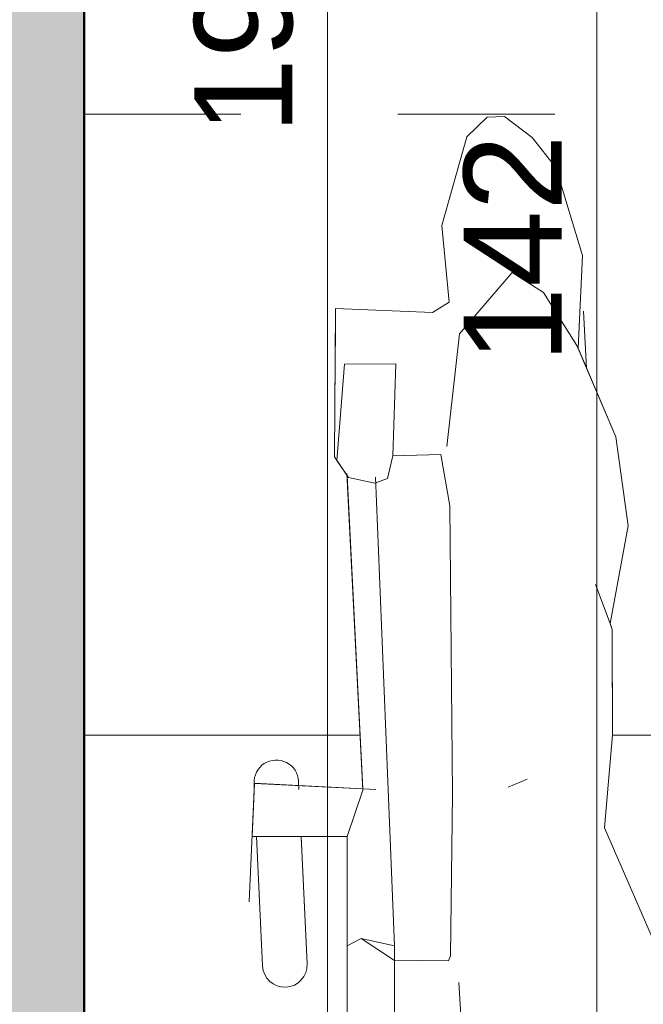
# Model space of a CAD drawing. Header units: metres. Extents: x -0.3 to 27.4, y -15.2 to 9.8.
# Tile 6 of 36: x 11.416 to 11.813, y -13.086 to -12.458. Entities that reach past the tile are written whole.
import ezdxf

# ---------------------------------------------------------------- set-up
doc = ezdxf.new("R2010")
doc.units = ezdxf.units.M
doc.linetypes.add('Projeção', pattern=[0.00396875, 0.00238125, -0.0015875])
for name, color, linetype, lineweight in [('A-ANNO-DIMS', 7, 'Continuous', 9), ('A-ANNO-DIMS-25', 7, 'Continuous', 9), ('A-DETL-GENF', 7, 'Continuous', 5), ('A-FLOR-OVHD', 7, 'Projeção', 5), ('A-FLOR-PATT', 7, 'Continuous', 5), ('A-WALL-PATT', 7, 'Continuous', 5), ('I-WALL', 7, 'Continuous', 5)]:
    doc.layers.add(name, color=color, linetype=linetype, lineweight=lineweight)
doc.styles.add('Arial_5', font='arial.ttf', dxfattribs={"height": 0.0625})
doc.dimstyles.new('Com_linha__ref__contínua__-_Cor_Vermelha_Arial_2_5mm', dxfattribs={"dimscale": 0.3048, "dimtxt": 0.06376621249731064, "dimasz": 0.1640419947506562, "dimexe": 0.1230314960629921, "dimexo": 0.1230314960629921, "dimgap": 0.01230314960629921, "dimtad": 1, "dimdec": 1, "dimlfac": 100, "dimrnd": 0.09999999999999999, "dimdsep": 46, "dimtxsty": 'Arial_5', "dimblk1": 'OBLIQUE', "dimblk2": 'OBLIQUE', "dimsah": 1, "dimcen": 0.09, "dimdle": 0.1230314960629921, "dimazin": 0, "dimtfac": 1, "dimtdec": 4, "dimtix": 1, "dimtmove": 0, "dimatfit": 3, "dimfxl": 1, "dimtvp": 1, "dimtolj": 1, "dimtzin": 0, "dimarcsym": 2})
doc.dimstyles.new('Com_linha__ref__contínua__-_Cor_Vermelha_Arial_2_5mm_1', dxfattribs={"dimscale": 0.3048, "dimtxt": 0.06376621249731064, "dimasz": 0.1640419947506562, "dimexe": 0.1230314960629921, "dimexo": 0.1230314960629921, "dimgap": 0.01230314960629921, "dimtad": 1, "dimdec": 1, "dimlfac": 100, "dimrnd": 0.09999999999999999, "dimdsep": 46, "dimtxsty": 'Arial_5', "dimblk1": 'OBLIQUE', "dimblk2": 'OBLIQUE', "dimsah": 1, "dimcen": 0.09, "dimdle": 0.1230314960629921, "dimazin": 0, "dimtfac": 1, "dimtdec": 4, "dimtix": 1, "dimtmove": 2, "dimatfit": 3, "dimfxl": 1, "dimtvp": 1, "dimtolj": 1, "dimtzin": 0, "dimarcsym": 2})

# ---------------------------------------------------------------- blocks, each defined once
blk = doc.blocks.new('MR_Cadeirante Planta - MR_Cadeirante Planta-2845077-ELEV_5')
at = {"layer": 'A-DETL-GENF', "linetype": 'Projeção'}
for p, q in [((0.3982637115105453, 0.6038261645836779), (0.3982637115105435, -0.5961738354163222)), ((0.3982637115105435, -0.5961738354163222), (-0.4017362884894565, -0.5961738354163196))]:
    blk.add_line(p, q, dxfattribs=at)
at = {"layer": 'A-DETL-GENF'}
for p, q in [((0.230470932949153, -0.135577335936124), (0.230470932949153, 0.233233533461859)), ((0.230470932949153, -0.135577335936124), (0.230470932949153, 0.2215794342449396)), ((0.2003812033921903, 0.2101685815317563), (0.2003812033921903, -0.06577381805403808)), ((0.151671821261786, 0.08237215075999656), (0.1593564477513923, -0.0423964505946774)), ((0.02983121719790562, -0.05648675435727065), (0.06649521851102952, -0.1410660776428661)), ((0.02983121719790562, -0.05648675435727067), (0.06649521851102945, -0.1410660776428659)), ((0.1659555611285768, -0.05612251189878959), (0.1646362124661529, -0.05942724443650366)), ((0.2003812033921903, -0.05654591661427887), (0.1659555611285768, -0.05612251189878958)), ((0.2216698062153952, -0.07039259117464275), (0.2003812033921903, -0.05647125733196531)), ((0.2561049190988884, -0.05426673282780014), (0.2598866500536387, -0.135577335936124)), ((0.2561049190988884, -0.05426673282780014), (0.25987886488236, -0.1354099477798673)), ((0.2883103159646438, -0.135577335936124), (0.2844672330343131, -0.05294761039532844)), ((0.2883103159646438, -0.135577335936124), (0.2844672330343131, -0.05294761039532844)), ((0.1646362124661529, -0.05942724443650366), (0.1634415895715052, -0.1626957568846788)), ((0.2003812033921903, -0.06577381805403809), (0.2216698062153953, -0.07039259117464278)), ((0.2125555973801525, -0.3647865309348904), (0.2003812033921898, -0.06577381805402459)), ((0.2216698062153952, -0.07039259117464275), (0.230470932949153, -0.06577381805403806)), ((0.2897049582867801, -0.1655633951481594), (0.2929755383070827, -0.09395272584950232)), ((0.220471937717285, -0.1649975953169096), (0.2304605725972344, -0.135577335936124)), ((0.2304605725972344, -0.135577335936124), (0.2883103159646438, -0.135577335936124)), ((0.2598866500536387, -0.135577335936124), (0.230470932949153, -0.135577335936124)), ((0.2910744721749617, -0.135577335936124), (0.2883103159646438, -0.135577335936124)), ((0.2895292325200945, -0.169410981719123), (0.2910744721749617, -0.135577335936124)), ((0.06649521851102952, -0.1410660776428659), (0.06138956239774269, -0.200320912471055)), ((0.06649521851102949, -0.1410660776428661), (0.06138956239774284, -0.2003209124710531)), ((0.1634415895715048, -0.1626957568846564), (0.165092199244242, -0.3463944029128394)), ((0.1278402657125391, -0.1669901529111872), (0.115706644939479, -0.1721606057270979)), ((0.2122857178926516, -0.1655124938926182), (0.2898847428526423, -0.1694289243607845)), ((0.2306406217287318, -0.3669989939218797), (0.220471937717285, -0.1649975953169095)), ((0.2305775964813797, -0.3657469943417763), (0.2205187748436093, -0.1659280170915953)), ((0.2205187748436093, -0.1659280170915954), (0.2895292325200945, -0.169410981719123)), ((0.2612789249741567, -0.1655124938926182), (0.2615224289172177, -0.1707480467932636)), ((0.2898847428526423, -0.1694289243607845), (0.2897049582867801, -0.1655633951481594)), ((0.06138956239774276, -0.2003209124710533), (0.06153178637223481, -0.2674791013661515)), ((0.06138956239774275, -0.2003209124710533), (0.06151718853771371, -0.260586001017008)), ((0.06153178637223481, -0.2674791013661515), (0.06297458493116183, -0.2713299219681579)), ((0.06297458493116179, -0.2713299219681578), (0.05147906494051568, -0.3337111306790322)), ((0.05147906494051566, -0.3337111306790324), (0.0629745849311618, -0.2713299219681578)), ((0.0629745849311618, -0.2713299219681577), (0.07231494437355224, -0.2962592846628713)), ((0.05147906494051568, -0.3337111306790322), (0.05933293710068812, -0.3904018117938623)), ((0.05933293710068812, -0.3904018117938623), (0.05147906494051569, -0.3337111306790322)), ((0.1650921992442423, -0.3463944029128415), (0.1707233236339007, -0.3791661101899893)), ((0.2014489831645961, -0.3783619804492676), (0.2048924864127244, -0.3638271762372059)), ((0.2048924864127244, -0.3638271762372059), (0.2129869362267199, -0.3608268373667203)), ((0.21298693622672, -0.3608268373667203), (0.2296712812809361, -0.3643997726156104)), ((0.2296712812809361, -0.3643997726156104), (0.2370590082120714, -0.3753814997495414)), ((0.2386063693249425, -0.3776816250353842), (0.2305775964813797, -0.3657469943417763)), ((0.2370590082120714, -0.3753814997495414), (0.2323183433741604, -0.4367182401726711)), ((0.1707233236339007, -0.3791661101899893), (0.2014489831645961, -0.3783619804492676)), ((0.199572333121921, -0.4369505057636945), (0.2014489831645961, -0.3783619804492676)), ((0.2378939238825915, -0.4721593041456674), (0.2386063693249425, -0.3776816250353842)), ((0.1669848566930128, -0.3841491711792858), (0.1589471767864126, -0.4561680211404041)), ((0.05933293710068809, -0.3904018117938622), (0.08335259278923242, -0.4469301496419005)), ((0.08408115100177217, -0.4486447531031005), (0.05933293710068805, -0.3904018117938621)), ((0.2382578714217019, -0.4238960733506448), (0.2378939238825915, -0.4721593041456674)), ((0.0797858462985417, -0.4705740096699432), (0.0779855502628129, -0.4342992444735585)), ((0.2323183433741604, -0.4367182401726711), (0.199572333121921, -0.4369505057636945)), ((0.08335259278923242, -0.4469301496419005), (0.08046448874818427, -0.5061209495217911)), ((0.08046448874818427, -0.5061209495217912), (0.08312583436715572, -0.451577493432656)), ((0.105484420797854, -0.482464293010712), (0.08408115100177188, -0.4486447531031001)), ((0.1589471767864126, -0.4561680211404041), (0.1253698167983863, -0.4953193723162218)), ((0.1655403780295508, -0.4762241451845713), (0.1762435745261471, -0.4696857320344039)), ((0.1762435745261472, -0.4696857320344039), (0.1655403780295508, -0.4762241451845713)), ((0.1762435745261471, -0.4696857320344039), (0.2378939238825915, -0.4721593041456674)), ((0.2378939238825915, -0.4721593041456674), (0.1762435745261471, -0.4696857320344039)), ((0.170131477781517, -0.5251177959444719), (0.1655403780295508, -0.4762241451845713)), ((0.1655403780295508, -0.4762241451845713), (0.1701314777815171, -0.5251177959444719)), ((0.1253698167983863, -0.4953193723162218), (0.105484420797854, -0.482464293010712)), ((0.08046448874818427, -0.5061209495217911), (0.09746248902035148, -0.5620870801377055)), ((0.09746248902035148, -0.5620870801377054), (0.08046448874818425, -0.5061209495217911)), ((0.1542484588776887, -0.5818178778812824), (0.170131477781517, -0.5251177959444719)), ((0.1701314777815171, -0.5251177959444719), (0.1542484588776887, -0.5818178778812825)), ((0.09746248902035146, -0.5620870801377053), (0.1125912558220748, -0.581347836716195)), ((0.1125912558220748, -0.581347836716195), (0.09746248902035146, -0.5620870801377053)), ((0.1125912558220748, -0.581347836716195), (0.1302040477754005, -0.5947617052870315)), ((0.1302040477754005, -0.5947617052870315), (0.1125912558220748, -0.581347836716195)), ((0.1412294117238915, -0.5943575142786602), (0.1542484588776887, -0.5818178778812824)), ((0.1542484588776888, -0.5818178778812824), (0.1412294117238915, -0.5943575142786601)), ((0.1302040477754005, -0.5947617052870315), (0.1412294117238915, -0.5943575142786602)), ((0.1412294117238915, -0.5943575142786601), (0.1302040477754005, -0.5947617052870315))]:
    blk.add_line(p, q, dxfattribs=at)
for centre, radius, start, end in [((0.2702860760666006, -0.05360717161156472), 0.01419648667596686, 2.66288997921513, 182.6628899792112), ((0.2702860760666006, -0.05360717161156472), 0.01419648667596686, 2.662889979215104, 182.6628899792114), ((0.27570358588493, -0.1700884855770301), 0.01419648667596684, 182.6628899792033, 2.662889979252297)]:
    blk.add_arc(centre, radius, start, end, dxfattribs=at)
blk = doc.blocks.new('DIMBLOCK13-ELEV_5')
at = {"layer": 'A-ANNO-DIMS-25', "color": 242, "true_color": 0xbd2b2e}
for p, q in [((11.78366288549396, -11.89508999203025), (11.75866288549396, -11.87008999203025)), ((11.78366288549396, -11.89508999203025), (11.74616288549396, -11.89508999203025)), ((11.78366288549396, -11.89508999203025), (11.78366288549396, -13.31504159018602)), ((11.78366288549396, -11.89508999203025), (11.80866288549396, -11.92008999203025)), ((11.78366288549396, -11.89508999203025), (12.88678428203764, -11.89508999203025)), ((11.78366288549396, -13.31504159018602), (11.75866288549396, -13.29004159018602)), ((11.78366288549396, -13.31504159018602), (11.74616288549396, -13.31504159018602)), ((11.78366288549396, -13.31504159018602), (11.80866288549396, -13.34004159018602)), ((11.78366288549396, -13.31504159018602), (12.51917995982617, -13.31504159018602))]:
    blk.add_line(p, q, dxfattribs=at)
at = {"layer": 'A-ANNO-DIMS-25', "color": 0, "insert": (11.69877353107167, -12.67717066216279), "char_height": 0.0625, "width": 0.173051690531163, "attachment_point": 1, "rotation": 90, "line_spacing_factor": 0.9417779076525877, "style": 'Arial_5'}
blk.add_mtext('142', dxfattribs=at)
blk = doc.blocks.new('_Oblique')
at = {"color": 0, "linetype": 'ByBlock', "lineweight": -2}
blk.add_line((-0.5, -0.5), (0.5, 0.5), dxfattribs=at)
blk = doc.blocks.new('DIMBLOCK16-ELEV_5')
at = {"layer": 'A-ANNO-DIMS-25', "color": 242, "true_color": 0xbd2b2e}
for p, q in [((11.61188612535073, -11.35754159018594), (11.61188612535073, -13.31504159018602)), ((11.61188612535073, -11.39504159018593), (11.58688612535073, -11.37004159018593)), ((11.61188612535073, -11.39504159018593), (11.60974146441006, -11.39504159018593)), ((11.61188612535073, -11.39504159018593), (11.63688612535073, -11.42004159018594)), ((11.61188612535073, -11.39504159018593), (11.64938612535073, -11.39504159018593)), ((11.61188612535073, -13.31504159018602), (11.58688612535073, -13.29004159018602)), ((11.61188612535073, -13.31504159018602), (11.57438612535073, -13.31504159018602)), ((11.61188612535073, -13.31504159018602), (11.63688612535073, -13.34004159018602)), ((11.61188612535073, -13.31504159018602), (12.51917995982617, -13.31504159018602))]:
    blk.add_line(p, q, dxfattribs=at)
at = {"layer": 'A-ANNO-DIMS-25', "color": 0, "insert": (11.52699677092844, -12.53127797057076), "char_height": 0.0625, "width": 0.173051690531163, "attachment_point": 1, "rotation": 90, "line_spacing_factor": 0.9417779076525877, "style": 'Arial_5'}
blk.add_mtext('192', dxfattribs=at)
blk = doc.blocks.new('DIMBLOCK18-ELEV_5')
at = {"layer": 'A-ANNO-DIMS-25', "color": 242, "true_color": 0xbd2b2e}
for p, q in [((11.07402532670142, -11.99504159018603), (11.04902532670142, -11.97004159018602)), ((11.07402532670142, -11.99504159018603), (11.03652532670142, -11.99504159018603)), ((11.07402532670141, -14.15254159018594), (11.07402532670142, -11.99504159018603)), ((11.07402532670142, -11.99504159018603), (11.09902532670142, -12.02004159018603)), ((11.07402532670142, -11.99504159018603), (11.2586507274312, -11.99504159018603)), ((11.07402532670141, -14.11504159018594), (11.04902532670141, -14.09004159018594)), ((11.07402532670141, -14.11504159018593), (11.03652532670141, -14.11504159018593)), ((11.07402532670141, -14.11504159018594), (11.09902532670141, -14.14004159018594)), ((11.07402532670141, -14.11504159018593), (11.41927995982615, -14.11504159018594))]:
    blk.add_line(p, q, dxfattribs=at)
at = {"layer": 'A-ANNO-DIMS-25', "color": 0, "insert": (10.98913597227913, -13.12714646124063), "char_height": 0.0625, "width": 0.173051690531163, "attachment_point": 1, "rotation": 90, "line_spacing_factor": 0.9417779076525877, "style": 'Arial_5'}
blk.add_mtext('212', dxfattribs=at)
blk = doc.blocks.new('DIMBLOCK27-ELEV_5')
at = {"layer": 'A-ANNO-DIMS-25', "color": 242, "true_color": 0xbd2b2e}
for p, q in [((10.874425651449, -11.35754159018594), (10.87442565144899, -14.15254159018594)), ((10.874425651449, -11.39504159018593), (10.849425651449, -11.37004159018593)), ((10.874425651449, -11.39504159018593), (10.836925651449, -11.39504159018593)), ((10.874425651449, -11.39504159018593), (10.899425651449, -11.42004159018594)), ((10.874425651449, -11.39504159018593), (11.2586507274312, -11.39504159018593)), ((10.87442565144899, -14.11504159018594), (10.84942565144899, -14.09004159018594)), ((10.87442565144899, -14.11504159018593), (10.83692565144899, -14.11504159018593)), ((10.87442565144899, -14.11504159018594), (10.89942565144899, -14.14004159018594)), ((10.87442565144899, -14.11504159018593), (11.41927995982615, -14.11504159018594))]:
    blk.add_line(p, q, dxfattribs=at)
at = {"layer": 'A-ANNO-DIMS-25', "color": 0, "insert": (10.7895362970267, -12.82714646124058), "char_height": 0.0625, "width": 0.173051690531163, "attachment_point": 1, "rotation": 90, "line_spacing_factor": 0.9417779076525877, "style": 'Arial_5'}
blk.add_mtext('272', dxfattribs=at)

msp = doc.modelspace()

# ---------------------------------------------------------------- hatches: boundary and pattern name
at = {"layer": 'A-FLOR-PATT', "true_color": 0x787878}
h = msp.add_hatch(dxfattribs=at)
h.set_pattern_fill('FP_2', color=8, style=0, pattern_type=2)
h.set_pattern_definition([(270, (12.05636809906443, -12.915), (0.6, 3.673940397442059e-17), []), (0, (12.05636809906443, -12.915), (0, 0.6), [])])
h.paths.add_polyline_path([(11.45677995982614, -14.11504159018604), (12.55667995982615, -14.11504159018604), (12.55667995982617, -13.31504159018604), (13.00667995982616, -13.31504159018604), (13.00667995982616, -13.0535415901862), (12.99820720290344, -13.05309755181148), (12.99619750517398, -13.05226510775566), (12.99546190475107, -13.05099101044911), (12.99536506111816, -13.0502554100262), (12.99367995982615, -13.03286028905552), (12.99187995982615, -13.03106028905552), (12.99187995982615, -13.0300415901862), (12.97467995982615, -13.0300415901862), (12.95759790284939, -13.02779269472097), (12.94167995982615, -13.02119926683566), (12.92801091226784, -13.0107106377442), (12.91752228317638, -12.99704159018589), (12.91091805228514, -12.98104159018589), (12.90867995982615, -12.96404159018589), (12.90867995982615, -12.89921974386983), (12.8946919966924, -12.89921974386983), (12.8867403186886, -12.89837374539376), (12.87914464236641, -12.89587362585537), (12.87224503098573, -12.89183131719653), (12.86635038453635, -12.88642779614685), (12.86172461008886, -12.87990498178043), (12.85913241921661, -12.87422538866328), (12.85751063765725, -12.86819653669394), (12.85113503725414, -12.82136404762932), (12.85171116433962, -12.82784172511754), (12.79416031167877, -12.84565409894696), (12.70574427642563, -12.87746639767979), (12.67362778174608, -12.88774352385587), (12.6371214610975, -12.89547069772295), (12.59984256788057, -12.89711532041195), (12.57186366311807, -12.89452592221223), (12.54462493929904, -12.88905754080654), (12.51812639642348, -12.88071017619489), (12.49236803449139, -12.86948382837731), (12.47042251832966, -12.85693669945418), (12.45016038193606, -12.84230401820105), (12.4315816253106, -12.8255857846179), (12.41468624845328, -12.80678199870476), (12.396943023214, -12.77891334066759), (12.38575861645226, -12.74782647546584), (12.38167995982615, -12.71504159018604), (12.38575861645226, -12.68225670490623), (12.396943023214, -12.65116983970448), (12.41468624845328, -12.62330118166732), (12.4315816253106, -12.60449739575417), (12.45016038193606, -12.58777916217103), (12.47042251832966, -12.5731464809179), (12.49236803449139, -12.56059935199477), (12.51812639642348, -12.54937300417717), (12.54462493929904, -12.54102563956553), (12.57186366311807, -12.53555725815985), (12.59984256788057, -12.53296785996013), (12.6371214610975, -12.53461248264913), (12.67362778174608, -12.54233965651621), (12.70574427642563, -12.55261678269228), (12.79415755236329, -12.58442816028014), (12.85170556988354, -12.60223985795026), (12.85170556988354, -12.60452823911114), (12.85751063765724, -12.56188664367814), (12.85913241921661, -12.55585779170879), (12.86172461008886, -12.55017819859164), (12.86635038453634, -12.54365538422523), (12.87224503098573, -12.53825186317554), (12.8791446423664, -12.5342095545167), (12.88674031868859, -12.53170943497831), (12.89469199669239, -12.53086343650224), (12.90867995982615, -12.53086343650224), (12.90867995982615, -12.36204159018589), (12.91092885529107, -12.34495953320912), (12.91752228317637, -12.32904159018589), (12.92801091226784, -12.31537254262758), (12.94167995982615, -12.30488391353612), (12.95767995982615, -12.29827968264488), (12.97467995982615, -12.29604159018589), (12.99187995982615, -12.29604159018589), (12.99187995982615, -12.29502289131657), (12.99368014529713, -12.29322097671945), (12.99501258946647, -12.27653625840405), (12.99468096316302, -12.27533460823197), (12.99461731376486, -12.26604159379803), (12.99370417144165, -12.26604159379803), (12.99220992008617, -12.26501378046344), (12.99184434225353, -12.26404153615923), (12.99168095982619, -12.25538195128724), (12.99168095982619, -12.25139158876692), (12.93355499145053, -12.25117521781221), (12.92273381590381, -12.24931424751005), (12.91582143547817, -12.24756426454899), (12.91055997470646, -12.24463752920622), (12.9050308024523, -12.24111928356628), (12.89753885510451, -12.24066302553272), (12.89295356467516, -12.23850723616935), (12.89002537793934, -12.23607768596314), (12.8878235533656, -12.23320821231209), (12.88622514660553, -12.22934931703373), (12.88567995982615, -12.22520821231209), (12.88575763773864, -12.21212391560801), (12.88570473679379, -12.18579381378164), (12.88567995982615, -12.15676950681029), (12.88567995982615, -11.90938851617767), (12.84526096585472, -11.90903450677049), (12.84148505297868, -11.91483308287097), (12.83660580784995, -11.91961244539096), (12.83086276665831, -11.9231379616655), (12.82453787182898, -11.92523655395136), (12.81794163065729, -11.92580519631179), (12.80979457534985, -11.92542998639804), (12.80270531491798, -11.92418165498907), (12.79611254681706, -11.92116263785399), (12.79039941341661, -11.91654838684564), (12.78589793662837, -11.91060706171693), (12.78286972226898, -11.90368394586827), (12.78149075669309, -11.89618138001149), (12.78184117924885, -11.88853537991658), (12.78390062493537, -11.88119029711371), (12.78754940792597, -11.87457299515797), (12.79168661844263, -11.87004159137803), (12.21668338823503, -11.87004159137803), (12.20561871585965, -11.8686834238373), (12.19647960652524, -11.86566384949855), (12.18839911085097, -11.8612000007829), (12.18119731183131, -11.8552376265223), (12.17510990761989, -11.84782010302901), (12.17029447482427, -11.83853314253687), (12.16764412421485, -11.82979610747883), (12.16668338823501, -11.81870666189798), (12.16668338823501, -11.53004159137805), (12.16802313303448, -11.51903765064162), (12.17058445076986, -11.51072961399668), (12.17515848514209, -11.50220388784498), (12.18204236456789, -11.49410002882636), (12.18978236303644, -11.48799908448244), (12.19859642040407, -11.48352994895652), (12.20692887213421, -11.48100232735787), (12.21668338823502, -11.48004159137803), (12.30170574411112, -11.48004159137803), (12.30170574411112, -11.46699756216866), (12.29628985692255, -11.46699756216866), (12.29628985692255, -11.4039054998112), (12.29443338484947, -11.4039054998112), (12.29443338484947, -11.39504159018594), (12.1961777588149, -11.39504159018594), (12.19574043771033, -11.40347236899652), (12.19491326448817, -11.40538971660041), (12.19436603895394, -11.40584094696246), (12.19303532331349, -11.40630282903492), (12.1757869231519, -11.40800209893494), (12.17546257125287, -11.40984159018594), (12.17268787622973, -11.40984159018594), (12.17272152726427, -11.47702902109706), (12.17217396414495, -11.48116983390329), (12.17057310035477, -11.4850278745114), (12.16802778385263, -11.48834022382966), (12.1647105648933, -11.49088115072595), (12.1608396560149, -11.49247749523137), (12.15673232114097, -11.49302046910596), (12.15258022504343, -11.49247306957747), (12.1487200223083, -11.49087260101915), (12.14540682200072, -11.48832813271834), (12.14286549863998, -11.48501306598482), (12.14120163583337, -11.48064381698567), (12.14072376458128, -11.47701192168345), (12.14068787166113, -11.40984159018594), (12.13789734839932, -11.40984159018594), (12.13737149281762, -11.40798268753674), (12.12033666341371, -11.40634167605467), (12.11845774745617, -11.40543057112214), (12.11803114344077, -11.40486393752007), (12.1176285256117, -11.40351410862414), (12.11717995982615, -11.39504159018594), (11.45677995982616, -11.39504159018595), (11.45677995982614, -13.69341880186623)])
h.paths.add_polyline_path([(11.59066497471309, -13.71156976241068), (11.58688695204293, -13.71107237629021), (11.58336639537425, -13.70961411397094), (11.58034322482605, -13.70729435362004), (11.57802346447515, -13.70427118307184), (11.57656520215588, -13.70075062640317), (11.57606781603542, -13.696972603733), (11.57606781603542, -13.66616171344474), (11.54993041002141, -13.67493643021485), (11.54993041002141, -13.34523218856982), (11.52686748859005, -13.31719080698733), (11.52056116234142, -13.29234970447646), (11.53152417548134, -13.24359266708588), (11.54225860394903, -13.23845344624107), (11.5486190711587, -13.24763276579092), (11.55825928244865, -13.16522114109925), (11.57606781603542, -13.16522114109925), (11.57606781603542, -13.13358230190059), (11.57656520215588, -13.12980427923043), (11.57823821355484, -13.12600385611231), (11.58034322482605, -13.12326055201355), (11.58336639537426, -13.12094079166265), (11.58688695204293, -13.11948252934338), (11.59066497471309, -13.11898514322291), (11.59525156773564, -13.11981745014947), (11.59796355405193, -13.12094079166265), (11.60098672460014, -13.12326055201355), (11.60330648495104, -13.12628372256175), (11.60476474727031, -13.12980427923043), (11.60526213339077, -13.13358230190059), (11.60526213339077, -13.33292785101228), (11.62207815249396, -13.34936286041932), (11.62457273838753, -13.34792153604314), (11.62457273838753, -12.97911066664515), (11.59515702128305, -12.97911066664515), (11.59882712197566, -13.06174039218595), (11.59862624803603, -13.06411409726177), (11.5973686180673, -13.06760021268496), (11.59515702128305, -13.07072183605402), (11.59241937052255, -13.07303229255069), (11.5890650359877, -13.07460806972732), (11.58541715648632, -13.07526198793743), (11.58172432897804, -13.07494948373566), (11.57823821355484, -13.07369185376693), (11.57519638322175, -13.07157480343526), (11.57280613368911, -13.06874260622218), (11.57123035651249, -13.06538827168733), (11.5705150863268, -13.06042126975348), (11.56673335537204, -12.97911066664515), (11.56396919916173, -12.97911066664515), (11.56551443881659, -12.94527702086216), (11.63452489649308, -12.94875998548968), (11.62446607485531, -12.7489410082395), (11.61643730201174, -12.7370063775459), (11.6171497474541, -12.64252869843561), (11.67880009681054, -12.64500227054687), (11.68950329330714, -12.63846385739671), (11.68491219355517, -12.58957020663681), (11.700795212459, -12.5328701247), (11.7138142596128, -12.52033048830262), (11.72483962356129, -12.51992629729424), (11.74245241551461, -12.53334016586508), (11.75758118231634, -12.55260092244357), (11.7745791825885, -12.60856705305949), (11.77169107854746, -12.66775785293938), (11.795710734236, -12.72428619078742), (11.80356460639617, -12.78097687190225), (11.79206908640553, -12.84335808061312), (11.79351188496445, -12.84720890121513), (11.79351188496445, -12.91601770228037), (11.78854845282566, -12.97362192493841), (11.82521245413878, -13.05820124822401), (11.8769355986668, -13.0584933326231), (11.88535742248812, -13.00891251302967), (11.89021087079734, -12.95980804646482), (11.90017933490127, -12.92636046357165), (11.90364546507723, -12.92445749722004), (11.90784131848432, -12.80892639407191), (11.91384410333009, -12.74859715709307), (11.91865249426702, -12.73575204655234), (11.91490286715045, -12.68627844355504), (11.91535638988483, -12.65457006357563), (11.91892554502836, -12.64699174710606), (11.94103525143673, -12.64564120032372), (11.93947774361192, -12.64268329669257), (11.94025229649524, -12.61466821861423), (11.95761111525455, -12.56059327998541), (11.97286159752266, -12.53904624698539), (11.9874750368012, -12.53522033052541), (12.00980901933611, -12.54802075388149), (12.02620580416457, -12.57705243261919), (12.03214144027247, -12.62346626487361), (12.03071944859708, -12.64016294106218), (12.0814411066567, -12.63706466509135), (12.07854329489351, -12.68142820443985), (12.08066075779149, -12.74467890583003), (12.07904909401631, -12.7454725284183), (12.06879475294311, -12.94917550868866), (12.10960440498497, -12.94917550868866), (12.10960440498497, -12.94561205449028), (12.11008813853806, -12.941937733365), (12.11150637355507, -12.9385138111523), (12.11376245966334, -12.93557362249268), (12.11670264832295, -12.93331753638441), (12.12012657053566, -12.9318993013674), (12.12380089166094, -12.93141556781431), (12.12747521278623, -12.9318993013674), (12.13089913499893, -12.93331753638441), (12.13383932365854, -12.93557362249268), (12.13609540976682, -12.9385138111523), (12.13751364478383, -12.941937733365), (12.13799737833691, -12.94561205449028), (12.13799737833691, -12.94917550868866), (12.14510082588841, -12.94917550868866), (12.14488810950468, -12.97911066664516), (12.13751364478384, -13.06589360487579), (12.13609540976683, -13.06931752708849), (12.13383932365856, -13.07225771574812), (12.13089913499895, -13.0745138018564), (12.12747521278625, -13.07593203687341), (12.12380089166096, -13.0764157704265), (12.12012657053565, -13.07593203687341), (12.11670264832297, -13.07451380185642), (12.11376245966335, -13.07225771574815), (12.11150637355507, -13.06931752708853), (12.11008813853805, -13.06589360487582), (12.10960440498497, -13.0622192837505), (12.10960440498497, -12.97911066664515), (12.07876782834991, -12.97911066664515), (12.07876782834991, -13.32970545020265), (12.10797076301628, -13.34171854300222), (12.10797076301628, -13.130518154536), (12.10846814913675, -13.12674013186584), (12.10992641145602, -13.12321957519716), (12.11224617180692, -13.12019640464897), (12.11526934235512, -13.11787664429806), (12.1187898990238, -13.1164183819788), (12.12256792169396, -13.11592099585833), (12.12634594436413, -13.1164183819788), (12.1298665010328, -13.11787664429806), (12.13288967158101, -13.12019640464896), (12.13520943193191, -13.12321957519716), (12.13666769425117, -13.12674013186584), (12.13716508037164, -13.130518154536), (12.13716508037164, -13.16440122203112), (12.16269284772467, -13.16440122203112), (12.17817020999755, -13.21672009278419), (12.18652785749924, -13.23455379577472), (12.19553515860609, -13.25079227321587), (12.20474893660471, -13.2510445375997), (12.21117267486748, -13.29681819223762), (12.19342979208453, -13.33291141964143), (12.19620631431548, -13.3475482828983), (12.18229247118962, -13.42975239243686), (12.17040870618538, -13.44611638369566), (12.16789126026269, -13.44718913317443), (12.16789126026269, -13.67778914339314), (12.13716508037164, -13.66614432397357), (12.13716508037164, -13.69390845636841), (12.13666769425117, -13.69768647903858), (12.13520943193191, -13.70120703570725), (12.13288967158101, -13.70423020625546), (12.1298665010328, -13.70654996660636), (12.12634594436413, -13.70800822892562), (12.12256792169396, -13.70850561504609), (12.1187898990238, -13.70800822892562), (12.11526934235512, -13.70654996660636), (12.11224617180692, -13.70423020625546), (12.10992641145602, -13.70120703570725), (12.10846814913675, -13.69768647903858), (12.10797076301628, -13.69341880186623), (12.10797076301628, -13.44081794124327), (12.07454202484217, -13.42944788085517), (12.0808844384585, -13.49961535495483), (12.0808844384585, -13.60879296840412), (12.05283299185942, -13.60879296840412), (12.05283299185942, -13.49961535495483), (12.05668013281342, -13.45583673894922), (11.9972147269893, -13.47327882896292), (11.92400698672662, -13.48611204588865), (11.84955465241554, -13.49022373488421), (11.74501031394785, -13.47890839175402), (11.67446823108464, -13.4542362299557), (11.65055249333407, -13.45883112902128), (11.65055249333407, -13.49961535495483), (11.6562925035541, -13.49961535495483), (11.6562925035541, -13.60879296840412), (11.62824105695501, -13.60879296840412), (11.62824105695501, -13.49961535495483), (11.63597047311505, -13.46163275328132), (11.62707214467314, -13.46334237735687), (11.60526213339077, -13.45654752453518), (11.60526213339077, -13.696972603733), (11.60476474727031, -13.70075062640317), (11.60330648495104, -13.70427118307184), (11.60098672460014, -13.70729435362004), (11.59796355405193, -13.70961411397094), (11.59444299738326, -13.71107237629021)])
h.paths.add_polyline_path([(13.00662323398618, -13.16004159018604), (13.00317995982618, -13.16004159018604), (13.00317995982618, -13.15654159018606), (12.99397995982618, -13.15654159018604), (12.99397995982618, -13.14604159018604), (12.98863715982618, -13.14604159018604), (12.98863715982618, -13.15204157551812), (12.97912995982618, -13.15275960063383), (12.96962275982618, -13.15204157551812), (12.96962275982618, -13.14604159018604), (12.95717995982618, -13.14604159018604), (12.95717995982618, -13.14254159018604), (12.95962995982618, -13.14254159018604), (12.95962995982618, -13.14054159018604), (12.96007995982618, -13.13957656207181), (12.96007995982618, -13.13091362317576), (12.31753061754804, -13.13091362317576), (12.31375590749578, -13.13045531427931), (12.31017754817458, -13.12909824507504), (12.30702793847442, -13.1269242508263), (12.30449012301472, -13.12405967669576), (12.30271159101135, -13.12067100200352), (12.30179570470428, -13.11695516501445), (12.30179569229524, -13.11312811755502), (12.30271159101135, -13.10941220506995), (12.30449012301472, -13.10602352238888), (12.30702793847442, -13.1031589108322), (12.31017754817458, -13.10098492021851), (12.31375590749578, -13.0996278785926), (12.31755505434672, -13.09916659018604), (12.96007995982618, -13.09916659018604), (12.96007995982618, -13.09068425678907), (12.95962995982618, -13.09004159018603), (12.95962995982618, -13.08754159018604), (12.95717995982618, -13.08754159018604), (12.95717995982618, -13.08404159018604), (12.97094667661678, -13.08399664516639), (12.96962275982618, -13.08374157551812), (12.96984991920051, -13.07704157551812), (12.97094667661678, -13.07704157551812), (12.97179361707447, -13.07476223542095), (12.97288162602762, -13.07414736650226), (12.97412995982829, -13.07404460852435), (12.97412995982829, -13.07284159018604), (12.97562995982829, -13.07134159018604), (12.98262995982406, -13.07134159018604), (12.98412995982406, -13.07284159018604), (12.98412995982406, -13.07408829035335), (12.98537829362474, -13.07414736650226), (12.98656167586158, -13.07487407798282), (12.9868745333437, -13.07524096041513), (12.98738704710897, -13.07704157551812), (12.98863715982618, -13.07704157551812), (12.98863715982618, -13.08374157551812), (12.98863715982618, -13.08403018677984), (12.99398462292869, -13.08403018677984), (12.99398462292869, -13.07354159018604), (13.00317995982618, -13.07354159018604), (13.00317995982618, -13.07004159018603), (13.00662323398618, -13.07004159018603), (13.00662323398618, -13.15654159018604)])
h.paths.add_polyline_path([(12.97467995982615, -12.9980415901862), (12.99187995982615, -12.9980415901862), (12.99187995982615, -12.99702116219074), (12.99368014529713, -12.99522097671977), (12.99573990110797, -12.97634232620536), (12.99672811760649, -12.97535410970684), (12.99807804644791, -12.97499239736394), (13.00667995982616, -12.9745415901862), (13.00667995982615, -12.35154159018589), (12.99672811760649, -12.35072907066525), (12.99573990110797, -12.34974085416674), (12.99537818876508, -12.34839092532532), (12.99368014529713, -12.33086220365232), (12.99187995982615, -12.32906201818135), (12.99187995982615, -12.32804159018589), (12.97467995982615, -12.32804159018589), (12.96588011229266, -12.32920011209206), (12.95767995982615, -12.33259672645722), (12.95063832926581, -12.33799995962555), (12.94523509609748, -12.34504159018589), (12.94183848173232, -12.3532417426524), (12.94067995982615, -12.36204159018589), (12.94067995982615, -12.53086343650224), (12.97744455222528, -12.53086343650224), (12.98468770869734, -12.5318170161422), (12.99143725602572, -12.53461277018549), (12.99723322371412, -12.53906017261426), (13.00168062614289, -12.54485614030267), (13.00447638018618, -12.55160568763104), (13.00542995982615, -12.55884884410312), (13.00542995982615, -12.87123433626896), (13.00447638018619, -12.87847749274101), (13.0016806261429, -12.88522704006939), (12.99723322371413, -12.89102300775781), (12.99143725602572, -12.89547041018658), (12.98468770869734, -12.89826616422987), (12.97709199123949, -12.89921974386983), (12.94067995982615, -12.89921974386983), (12.94067995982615, -12.96404159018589), (12.94183848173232, -12.97284143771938), (12.9452980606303, -12.98112364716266), (12.95063832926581, -12.98808322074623), (12.95767995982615, -12.99348645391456), (12.96588011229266, -12.99688306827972)])
h.paths.add_polyline_path([(12.84565566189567, -12.75975676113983), (12.84503142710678, -12.74611654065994), (12.84503159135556, -12.75274003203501)])
h.paths.add_polyline_path([(12.84502988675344, -12.68400029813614), (12.84565813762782, -12.67027232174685), (12.8450297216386, -12.6773418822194)])
h.paths.add_polyline_path([(13.00667995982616, -12.21129966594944), (13.00667995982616, -11.9350398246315), (12.98527280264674, -11.9335428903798), (12.9834321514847, -11.93294482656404), (12.98208772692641, -11.9315526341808), (12.98155426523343, -11.92969223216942), (12.98095432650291, -11.91506564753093), (12.98022856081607, -11.91380858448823), (12.97895297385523, -11.91303071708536), (12.97709199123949, -11.91281680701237), (12.95442178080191, -11.9111067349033), (12.95199201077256, -11.9097915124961), (12.93960396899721, -11.9097915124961), (12.93933637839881, -11.92703971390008), (12.93901854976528, -11.92745393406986), (12.93760434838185, -11.92803974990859), (12.92960561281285, -11.92777196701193), (12.92860557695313, -11.92603970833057), (12.92860557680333, -11.90976447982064), (12.91767995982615, -11.9097915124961), (12.91767876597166, -12.20923704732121), (12.99170732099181, -12.20920821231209), (12.99222354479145, -12.20729338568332), (12.99365417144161, -12.20640353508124), (12.99463096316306, -12.20640353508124), (12.99490738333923, -12.19432851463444), (12.99494782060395, -12.19367339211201), (12.9966160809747, -12.19234420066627), (12.99797421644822, -12.19172819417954), (13.00662995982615, -12.19172819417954), (13.00662995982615, -12.21129966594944)])
h.paths.add_polyline_path([(12.84630307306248, -11.88103763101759), (12.88567995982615, -11.88069321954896), (12.88567995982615, -11.59108319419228), (12.88702133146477, -11.57741720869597), (12.88839572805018, -11.57103192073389), (12.8906002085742, -11.56379602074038), (12.89517629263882, -11.55295575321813), (12.90389532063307, -11.53991611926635), (12.91098913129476, -11.53208322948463), (12.92217077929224, -11.52296899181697), (12.92989585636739, -11.51882549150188), (12.94262560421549, -11.51328670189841), (12.94786596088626, -11.51184136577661), (12.9555518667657, -11.51022490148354), (12.96755496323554, -11.50920819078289), (12.99174005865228, -11.50920819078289), (12.99206849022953, -11.50799557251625), (12.99184025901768, -11.50782829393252), (12.99222354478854, -11.50690296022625), (12.9936541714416, -11.50631037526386), (12.99463096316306, -11.50631037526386), (12.99463096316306, -11.49497828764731), (12.99619061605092, -11.49237382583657), (12.99797421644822, -11.49163503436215), (13.00662995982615, -11.49163503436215), (13.00662995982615, -11.55859507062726), (12.99797421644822, -11.55859507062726), (12.99549463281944, -11.55733690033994), (12.99463096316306, -11.55484474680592), (12.9945394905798, -11.54391972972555), (12.9936541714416, -11.54391972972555), (12.9920712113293, -11.54295937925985), (12.9920712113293, -11.54223258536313), (12.99163095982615, -11.54120819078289), (12.96707300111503, -11.5412762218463), (12.95374788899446, -11.54328542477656), (12.94444192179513, -11.54686022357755), (12.93716484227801, -11.55209807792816), (12.93224875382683, -11.55621018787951), (12.92451814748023, -11.56592346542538), (12.91986966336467, -11.57704973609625), (12.91767995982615, -11.59108321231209), (12.91767995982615, -11.76824989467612), (12.94134973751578, -11.76816392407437), (12.9439620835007, -11.76854213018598), (12.94678174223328, -11.76982416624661), (12.94941997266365, -11.77192534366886), (12.95179100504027, -11.77477735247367), (12.95381775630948, -11.77828747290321), (12.95551014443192, -11.78234158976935), (12.9600840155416, -11.78234158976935), (12.96025770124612, -11.77544957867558), (12.96090705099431, -11.77511726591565), (12.96244754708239, -11.77507820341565), (12.96244773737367, -11.77018485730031), (12.96272219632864, -11.7695222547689), (12.96344213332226, -11.76922404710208), (12.97350330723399, -11.76922404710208), (12.97448238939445, -11.77020312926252), (12.97448238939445, -11.77507820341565), (12.97603410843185, -11.77511726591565), (12.97690372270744, -11.77609391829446), (12.97709199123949, -11.77963339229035), (13.00667979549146, -11.77963339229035), (13.00667995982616, -11.3950415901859), (12.73892653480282, -11.39504159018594), (12.73871312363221, -11.4039054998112), (12.73707006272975, -11.4039054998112), (12.73690356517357, -11.46699756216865), (12.73165417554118, -11.46699756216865), (12.73165417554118, -11.48004159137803), (12.81668339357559, -11.48004159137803), (12.827687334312, -11.48138133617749), (12.83668339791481, -11.48431041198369), (12.84496767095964, -11.48888318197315), (12.8521694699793, -11.49484555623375), (12.85825687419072, -11.50226307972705), (12.86301975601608, -11.51137680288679), (12.86572265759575, -11.52028707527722), (12.86668339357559, -11.53004159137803), (12.86668339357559, -11.82004159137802), (12.86530530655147, -11.83117192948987), (12.86287737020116, -11.83917576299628), (12.85825687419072, -11.84782010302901), (12.85187942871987, -11.85552766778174), (12.84358441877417, -11.86208409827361), (12.83517494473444, -11.86643050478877), (12.83413191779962, -11.86674690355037), (12.83850613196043, -11.86990977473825), (12.84298748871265, -11.87501030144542), (12.84582724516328, -11.88017263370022)])
h.paths.add_polyline_path([(12.91767995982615, -11.88041333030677), (12.92861614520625, -11.88017263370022), (12.92867373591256, -11.86352207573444), (12.93008797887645, -11.86210789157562), (12.93060561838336, -11.86203975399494), (12.93760434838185, -11.86203989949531), (12.93933637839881, -11.86303993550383), (12.93960430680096, -11.86403994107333), (12.93960396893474, -11.88029114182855), (12.95275454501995, -11.88004189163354), (12.95442178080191, -11.8789729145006), (12.95540093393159, -11.87877962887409), (12.97471676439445, -11.87717978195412), (12.97471676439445, -11.81997170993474), (12.97369861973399, -11.82098985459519), (12.96367650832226, -11.82095079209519), (12.96265836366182, -11.81993264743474), (12.96265836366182, -11.81505757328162), (12.96114142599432, -11.81505757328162), (12.96023703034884, -11.81404185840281), (12.9600840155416, -11.80774158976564), (12.9554343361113, -11.80793466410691), (12.95393181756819, -11.81176139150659), (12.95194601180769, -11.8152453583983), (12.94961628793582, -11.81808197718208), (12.94701721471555, -11.82018045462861), (12.94423198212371, -11.8214736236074), (12.9410526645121, -11.82192173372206), (12.91767995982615, -11.82208479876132), (12.91767995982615, -11.88029139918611)])
h.paths.add_polyline_path([(12.98907323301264, -11.85627100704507), (13.00667995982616, -11.8550398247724), (13.00667979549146, -11.81044978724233), (12.98907323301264, -11.81044978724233), (12.98907323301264, -11.8550398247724)])
h.paths.add_polyline_path([(12.49671513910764, -11.84504159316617), (12.55088390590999, -11.84504159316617), (12.5547661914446, -11.84453048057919), (12.55838390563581, -11.8430319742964), (12.56149050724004, -11.84064819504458), (12.56387428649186, -11.83754159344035), (12.56537279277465, -11.83392387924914), (12.56588390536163, -11.83004159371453), (12.56537279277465, -11.82615930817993), (12.56387428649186, -11.82254159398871), (12.56149050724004, -11.81943499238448), (12.55838390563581, -11.81705121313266), (12.5547661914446, -11.81555270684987), (12.55088390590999, -11.81504159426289), (12.48294670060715, -11.81504159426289), (12.47906441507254, -11.81555270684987), (12.47544670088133, -11.81705121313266), (12.4723400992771, -11.81943499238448), (12.46995632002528, -11.82254159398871), (12.46845781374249, -11.82615930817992), (12.46794670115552, -11.83004159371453), (12.46845781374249, -11.83392387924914), (12.46995632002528, -11.83754159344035), (12.4723400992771, -11.84064819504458), (12.47544670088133, -11.8430319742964), (12.47906441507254, -11.84453048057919), (12.48294670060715, -11.84504159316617)])
h.paths.add_polyline_path([(12.40650978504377, -11.79501547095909), (12.4090979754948, -11.79467472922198), (12.41150978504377, -11.79367572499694), (12.41358085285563, -11.79208653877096), (12.41517003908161, -11.79001547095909), (12.41616904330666, -11.78760366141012), (12.41650978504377, -11.78501547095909), (12.41616904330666, -11.78242728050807), (12.41517003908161, -11.78001547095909), (12.41358085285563, -11.77794440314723), (12.41150978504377, -11.77635521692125), (12.40909797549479, -11.7753562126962), (12.40650978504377, -11.77501547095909), (12.40392159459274, -11.7753562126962), (12.40089890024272, -11.77682396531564), (12.3994387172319, -11.77794440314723), (12.39784953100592, -11.78001547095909), (12.39685052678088, -11.78242728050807), (12.39650978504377, -11.78501547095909), (12.39700379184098, -11.78797367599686), (12.39784953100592, -11.79001547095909), (12.3994387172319, -11.79208653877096), (12.40150978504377, -11.79367572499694), (12.40392159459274, -11.79467472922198)])
h.paths.add_polyline_path([(12.62685013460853, -11.79501547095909), (12.62943832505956, -11.79467472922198), (12.63185013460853, -11.79367572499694), (12.6339212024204, -11.79208653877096), (12.63551038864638, -11.79001547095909), (12.63650939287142, -11.78760366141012), (12.63685013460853, -11.78501547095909), (12.63650939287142, -11.78242728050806), (12.63551038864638, -11.78001547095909), (12.6339212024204, -11.77794440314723), (12.63185013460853, -11.77635521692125), (12.62943832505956, -11.7753562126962), (12.62685013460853, -11.7750154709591), (12.62426194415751, -11.7753562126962), (12.62185013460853, -11.77635521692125), (12.61977906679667, -11.77794440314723), (12.61818988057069, -11.78001547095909), (12.61719087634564, -11.78242728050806), (12.61685013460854, -11.78501547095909), (12.61734414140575, -11.78797367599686), (12.61818988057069, -11.79001547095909), (12.61977906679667, -11.79208653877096), (12.62185013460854, -11.79367572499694), (12.62426194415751, -11.79467472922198)])
h.paths.add_polyline_path([(12.82363407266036, -11.78432396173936), (12.82751635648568, -11.78381284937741), (12.83113406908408, -11.78231434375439), (12.83424066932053, -11.77993056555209), (12.83662444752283, -11.77682396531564), (12.83812295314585, -11.77320625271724), (12.8386340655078, -11.76747127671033), (12.8386340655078, -11.58093416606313), (12.83812295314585, -11.57705188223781), (12.83662444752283, -11.57343416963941), (12.83413001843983, -11.57024266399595), (12.83113406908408, -11.56794379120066), (12.82703615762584, -11.5663820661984), (12.82363407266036, -11.56593417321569), (12.81975178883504, -11.56644528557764), (12.81613407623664, -11.56794379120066), (12.81302747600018, -11.57032756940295), (12.81064369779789, -11.57343416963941), (12.80914519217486, -11.57705188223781), (12.80863407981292, -11.58093416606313), (12.80863407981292, -11.76932396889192), (12.80914519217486, -11.77320625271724), (12.81064369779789, -11.77682396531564), (12.81313812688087, -11.78001547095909), (12.81668339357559, -11.78254187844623), (12.81975178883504, -11.78381284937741)])
h.paths.add_polyline_path([(12.21168340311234, -11.78432396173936), (12.21556568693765, -11.78381284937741), (12.21918339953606, -11.78231434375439), (12.22228999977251, -11.77993056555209), (12.22467377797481, -11.77682396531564), (12.22617228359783, -11.77320625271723), (12.22668339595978, -11.76932396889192), (12.22668339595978, -11.58093416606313), (12.22617228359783, -11.57705188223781), (12.22467377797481, -11.57343416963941), (12.22217934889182, -11.57024266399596), (12.21918339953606, -11.56794379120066), (12.21556568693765, -11.56644528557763), (12.21168340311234, -11.56593417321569), (12.20780111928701, -11.56644528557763), (12.20418340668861, -11.56794379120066), (12.20107680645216, -11.57032756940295), (12.19869302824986, -11.57343416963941), (12.19719452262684, -11.57705188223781), (12.19668341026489, -11.58280804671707), (12.19668341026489, -11.76932396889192), (12.19719452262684, -11.77320625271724), (12.19869302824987, -11.77682396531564), (12.20118745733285, -11.78001547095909), (12.20418340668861, -11.78231434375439), (12.20780111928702, -11.78381284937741)])
h.paths.add_polyline_path([(12.51667995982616, -11.68501547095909), (12.51926815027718, -11.68467472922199), (12.52167995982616, -11.68367572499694), (12.52375102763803, -11.68208653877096), (12.52534021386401, -11.68001547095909), (12.52633921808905, -11.67760366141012), (12.52667995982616, -11.67501547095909), (12.52633921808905, -11.67242728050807), (12.52534021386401, -11.67001547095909), (12.52375102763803, -11.66794440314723), (12.52167995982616, -11.66635521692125), (12.51926815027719, -11.6653562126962), (12.51648048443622, -11.66504173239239), (12.51409176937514, -11.6653562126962), (12.51167995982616, -11.66635521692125), (12.5096088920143, -11.66794440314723), (12.50801970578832, -11.67001547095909), (12.50702070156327, -11.67242728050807), (12.50667995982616, -11.67501547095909), (12.50702070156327, -11.67760366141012), (12.50832107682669, -11.68040822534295), (12.5096088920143, -11.68208653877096), (12.51167995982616, -11.68367572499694), (12.51409176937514, -11.68467472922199)])
h.paths.add_polyline_path([(12.62685013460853, -11.68501547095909), (12.62943832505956, -11.68467472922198), (12.63185013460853, -11.68367572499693), (12.6339212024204, -11.68208653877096), (12.63551038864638, -11.68001547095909), (12.63650939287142, -11.67760366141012), (12.63685013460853, -11.67501547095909), (12.63650939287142, -11.67242728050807), (12.63551038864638, -11.67001547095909), (12.6339212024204, -11.66794440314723), (12.63185013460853, -11.66635521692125), (12.62943832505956, -11.6653562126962), (12.62665065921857, -11.66504173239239), (12.6242619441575, -11.6653562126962), (12.62185013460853, -11.66635521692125), (12.61977906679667, -11.66794440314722), (12.61818988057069, -11.67001547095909), (12.61719087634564, -11.67242728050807), (12.61685013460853, -11.67501547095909), (12.61719087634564, -11.67760366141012), (12.61818988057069, -11.68001547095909), (12.61977906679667, -11.68208653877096), (12.62185013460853, -11.68367572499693), (12.62426194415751, -11.68467472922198)])
h.paths.add_polyline_path([(12.40650978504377, -11.68501547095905), (12.40909797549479, -11.68467472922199), (12.41150978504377, -11.68367572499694), (12.41358085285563, -11.68208653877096), (12.41517003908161, -11.68001547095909), (12.41616904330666, -11.67760366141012), (12.41650978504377, -11.67501547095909), (12.41616904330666, -11.67242728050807), (12.41517003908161, -11.67001547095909), (12.41358085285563, -11.66794440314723), (12.41150978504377, -11.66635521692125), (12.40909797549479, -11.6653562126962), (12.40631030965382, -11.66504173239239), (12.40392159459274, -11.6653562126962), (12.40150978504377, -11.66635521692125), (12.3994387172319, -11.66794440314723), (12.39784953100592, -11.67001547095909), (12.39685052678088, -11.67242728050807), (12.39650978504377, -11.67501547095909), (12.39685052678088, -11.67760366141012), (12.39784953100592, -11.68001547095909), (12.3994387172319, -11.68208653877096), (12.40150978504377, -11.68367572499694), (12.40392159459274, -11.68467472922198)])
h.paths.add_polyline_path([(12.40650978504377, -11.57524266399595), (12.40909797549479, -11.57490192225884), (12.41212066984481, -11.57343416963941), (12.41358085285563, -11.57231373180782), (12.41517003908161, -11.57024266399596), (12.41616904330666, -11.56783085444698), (12.41650978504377, -11.56524266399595), (12.41616904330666, -11.56265447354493), (12.41517003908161, -11.56024266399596), (12.41358085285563, -11.55817159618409), (12.41150978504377, -11.55658240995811), (12.40909797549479, -11.55558340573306), (12.40650978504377, -11.55524266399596), (12.40392159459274, -11.55558340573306), (12.40150978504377, -11.55658240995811), (12.3994387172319, -11.55817159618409), (12.39784953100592, -11.56024266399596), (12.39685052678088, -11.56265447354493), (12.39650978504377, -11.56524266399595), (12.39685052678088, -11.56783085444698), (12.39784953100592, -11.57024266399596), (12.3994387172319, -11.57231373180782), (12.40150978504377, -11.5739029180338), (12.40392159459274, -11.57490192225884)])
h.paths.add_polyline_path([(12.62685013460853, -11.57524266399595), (12.62943832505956, -11.57490192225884), (12.63185013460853, -11.5739029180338), (12.6339212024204, -11.57231373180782), (12.63551038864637, -11.57024266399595), (12.63650939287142, -11.56783085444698), (12.63685013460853, -11.56524266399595), (12.63650939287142, -11.56265447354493), (12.63551038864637, -11.56024266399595), (12.6339212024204, -11.55817159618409), (12.63185013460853, -11.55658240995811), (12.62943832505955, -11.55558340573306), (12.62685013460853, -11.55524266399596), (12.6242619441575, -11.55558340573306), (12.62185013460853, -11.55658240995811), (12.61977906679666, -11.55817159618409), (12.61818988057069, -11.56024266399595), (12.61719087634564, -11.56265447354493), (12.61685013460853, -11.56524266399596), (12.61719087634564, -11.56783085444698), (12.61818988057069, -11.57024266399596), (12.61977906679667, -11.57231373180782), (12.62185013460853, -11.5739029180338), (12.6242619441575, -11.57490192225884)])
h.paths.add_polyline_path([(12.51667995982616, -11.57524266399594), (12.51926815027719, -11.57490192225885), (12.52167995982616, -11.5739029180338), (12.52375102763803, -11.57231373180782), (12.52534021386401, -11.57024266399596), (12.52633921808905, -11.56783085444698), (12.52667995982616, -11.56524266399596), (12.52633921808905, -11.56265447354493), (12.52534021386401, -11.56024266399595), (12.52375102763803, -11.55817159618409), (12.52167995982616, -11.55658240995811), (12.51926815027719, -11.55558340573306), (12.51667995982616, -11.55524266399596), (12.51409176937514, -11.55558340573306), (12.51167995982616, -11.55658240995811), (12.5096088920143, -11.55817159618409), (12.50801970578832, -11.56024266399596), (12.50702070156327, -11.56265447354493), (12.50667995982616, -11.56524266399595), (12.50702070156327, -11.56783085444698), (12.50801970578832, -11.57024266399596), (12.51029835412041, -11.57284277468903), (12.51167995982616, -11.5739029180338), (12.51409176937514, -11.57490192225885)])
h.paths.add_polyline_path([(12.67118338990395, -11.48004159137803), (12.69026656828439, -11.48004159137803), (12.69026656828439, -11.46699756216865), (12.67118338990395, -11.46699756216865), (12.67118338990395, -11.4039054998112), (12.66892652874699, -11.40381135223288), (12.66892652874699, -11.39504159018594), (12.3644333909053, -11.39504159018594), (12.36417240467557, -11.4039054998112), (12.36217652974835, -11.4039054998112), (12.36217652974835, -11.46699756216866), (12.3430933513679, -11.46699756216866), (12.3430933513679, -11.48004159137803), (12.61680935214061, -11.48004159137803)])
at = {"layer": 'A-WALL-PATT', "true_color": 0x808080}
msp.add_hatch(color=8, dxfattribs=at).paths.add_polyline_path([(11.45677995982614, -14.11504159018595), (11.45677995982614, -11.99497640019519), (11.3492023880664, -11.99497640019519), (11.3492023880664, -11.59474580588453), (11.45677995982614, -11.59474580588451), (11.45677995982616, -11.39504159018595), (11.29677995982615, -11.39504159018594), (11.29677995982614, -14.11504159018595)])

# ---------------------------------------------------------------- linework, layer by layer
at = {"layer": 'A-FLOR-OVHD'}
msp.add_line((11.45677995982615, -13.26913542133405), (11.45677995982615, -12.46913542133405), dxfattribs=at)
at = {"layer": 'I-WALL', "lineweight": 50}
msp.add_line((11.45677995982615, -14.11504159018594), (11.45677995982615, -11.99497640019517), dxfattribs=at)

# ---------------------------------------------------------------- block references
at = {"layer": 'A-DETL-GENF', "rotation": 180}
msp.add_blockref('MR_Cadeirante Planta - MR_Cadeirante Planta-2845077-ELEV_5', (11.85504367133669, -13.11468800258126), dxfattribs=at)

# ---------------------------------------------------------------- dimensions: what is measured, and where the dimension line sits
at = {"layer": 'A-ANNO-DIMS', "color": 242, "true_color": 0xbd2b2e}
for base, p1, p2, override, picture, middle in [((10.874425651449, -14.11504159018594), (11.2911897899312, -11.39504159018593), (11.45677995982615, -14.11504159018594), {"dimpost": '<>', "dimfxl": 2.725035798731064}, 'DIMBLOCK27-ELEV_5', (10.83929775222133, -12.75504159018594)), ((11.78366288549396, -13.31504159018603), (12.92428428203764, -11.89508999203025), (12.55667995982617, -13.31504159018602), {"dimpost": '<>', "dimfxl": 1.466763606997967}, 'DIMBLOCK13-ELEV_5', (11.74853498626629, -12.60506579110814)), ((11.07402532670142, -11.99504159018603), (11.45677995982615, -14.11504159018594), (11.29677995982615, -11.99504159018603), {"dimpost": '<>', "dimfxl": 2.12602916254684}, 'DIMBLOCK18-ELEV_5', (11.03889742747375, -13.05504159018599))]:
    dim = msp.add_linear_dim(base=base, p1=p1, p2=p2, angle=89.99999999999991, dimstyle='Com_linha__ref__contínua__-_Cor_Vermelha_Arial_2_5mm', override=override, dxfattribs=at)
    dim.commit()
    dim.dimension.update_dxf_attribs({"geometry": picture, "text_midpoint": middle})
dim = msp.add_linear_dim(base=(11.61188612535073, -13.31504159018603), p1=(11.64724146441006, -11.39504159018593), p2=(12.55667995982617, -13.31504159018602), angle=89.99999999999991, dimstyle='Com_linha__ref__contínua__-_Cor_Vermelha_Arial_2_5mm_1', override={"dimpost": '<>', "dimfxl": 2.124494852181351}, dxfattribs=at)
dim.commit()
dim.dimension.update_dxf_attribs({"geometry": 'DIMBLOCK16-ELEV_5', "text_midpoint": (11.5686634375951, -12.44475212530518), "dimtype": 160, "text_rotation": 89.99999999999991})

doc.saveas('drawing.dxf')
